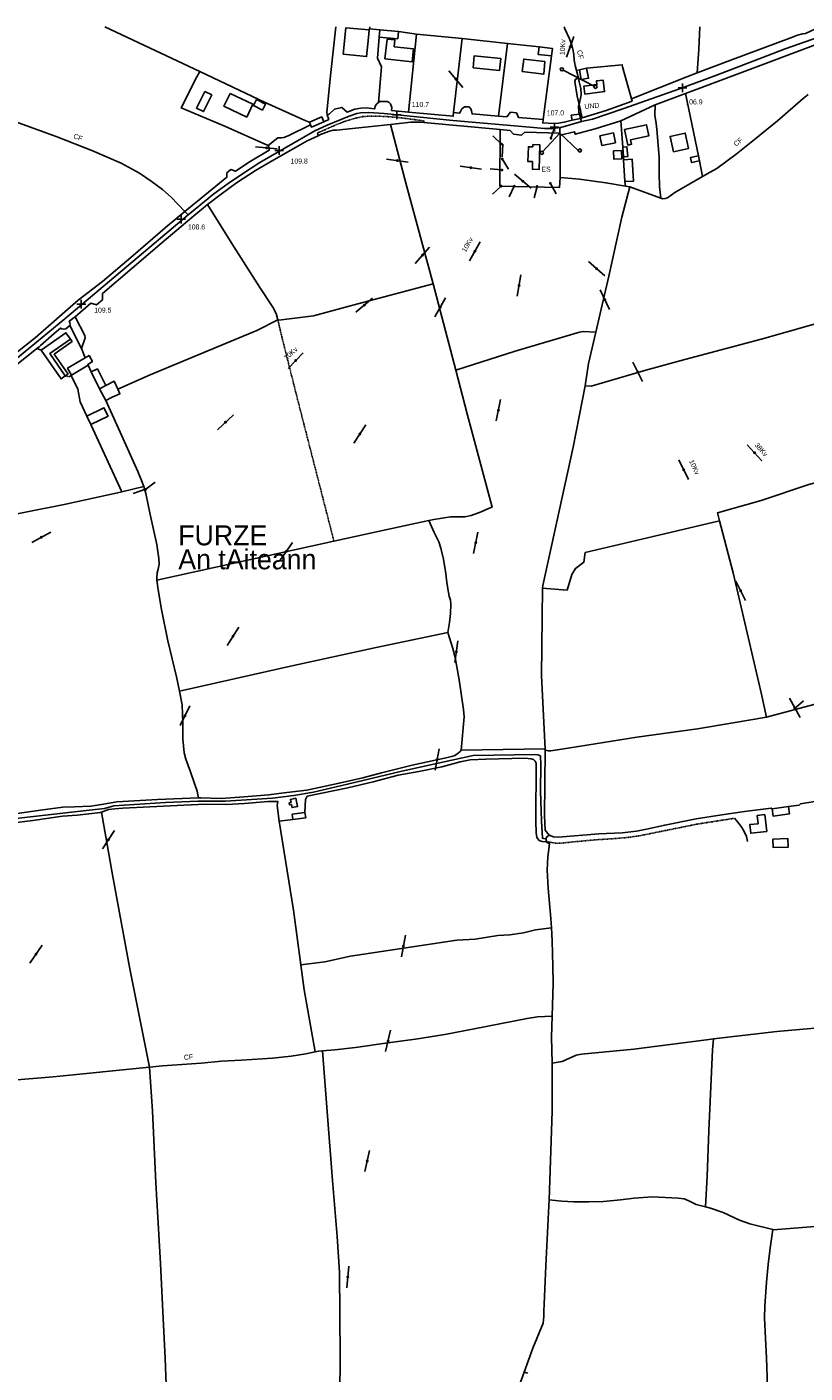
# Model space of a CAD drawing. Header units: metres. Extents: x 611948 to 1225781, y 656699 to 1316021.
# Tile 168 of 169: x 614731 to 615315, y 659032 to 660043. Entities that reach past the tile are written whole.
import ezdxf

# ---------------------------------------------------------------- set-up
doc = ezdxf.new("R2010")
doc.units = ezdxf.units.M
doc.linetypes.add('4696-B$0$PECK', pattern=[0.2, 0.1, -0.1])
for name, color, linetype in [('4696-B$0$BDY_SYM', 253, 'Continuous'), ('4696-B$0$BLD_INN_W', 253, 'Continuous'), ('4696-B$0$BLD_OTL_P', 253, 'Continuous'), ('4696-B$0$BLD_OTL_S', 253, 'Continuous'), ('4696-B$0$GEN_LIN_D', 253, 'Continuous'), ('4696-B$0$GEN_PCK_D', 253, '4696-B$0$PECK'), ('4696-B$0$HT_CTRL', 253, 'Continuous'), ('4696-B$0$POLE_SYMB', 253, 'Continuous'), ('4696-B$0$ROADS', 253, 'Continuous'), ('4696-B$0$ROADS_CTR', 253, 'Continuous'), ('4696-B$0$TOWNLAND', 253, 'Continuous')]:
    doc.layers.add(name, color=color, linetype=linetype)
doc.styles.add('4696-B$0$STANDARD', font='txt')

# ---------------------------------------------------------------- blocks, each defined once
blk = doc.blocks.new('4696-B$0$36', base_point=(144.988486, 310.919762))
blk.add_line((140.875383, 310.92339), (149.050238, 310.92339))
at = {"const_width": 0.539928}
blk.add_lwpolyline([(144.673376, 310.923808, 1), (145.213304, 310.923808, 1)], format="xyb", close=True, dxfattribs=at)
blk = doc.blocks.new('4696-B$0$37', base_point=(145.909475, 308.83511))
blk.add_line((145.962562, 308.791096), (150.424369, 308.791096))
at = {"const_width": 0.51646}
blk.add_lwpolyline([(145.704332, 308.791096, 1), (146.220792, 308.791096, 1)], format="xyb", close=True, dxfattribs=at)
blk = doc.blocks.new('4696-B$0$30', base_point=(144.876269, 313.485642))
blk.add_line((144.905875, 313.497659), (149.765037, 313.497659))
blk = doc.blocks.new('4696-B$0$44', base_point=(141.365186, 309.573129))
for p, q in [((148.348947, 316.096464), (141.361145, 309.556587)), ((141.361145, 309.556587), (147.90133, 302.797619))]:
    blk.add_line(p, q)
for centre in [(148.337847, 316.685942), (148.36005, 302.427234)]:
    blk.add_circle(centre, 0.589583)
blk = doc.blocks.new('4696-B$0$43', base_point=(147.36021, 308.857352))
blk.add_line((153.849537, 308.848253), (140.769785, 308.848253))
for centre in [(140.180307, 308.837153), (154.439015, 308.859353)]:
    blk.add_circle(centre, 0.589583)
blk = doc.blocks.new('4696-B$0$35', base_point=(150.27109, 306.896499))
for p, q in [((150.27109, 308.539432), (150.27109, 305.253567)), ((151.914023, 306.896499), (148.62816, 306.896499))]:
    blk.add_line(p, q)
blk = doc.blocks.new('4696-B')
at = {"layer": '4696-B$0$BLD_INN_W', "flags": 128}
blk.add_lwpolyline([(614759.627, 659780.729), (614748.015, 659797.506), (614763.474, 659808.449)], dxfattribs=at)
at = {"layer": '4696-B$0$BLD_OTL_P', "flags": 128}
blk.add_lwpolyline([(614761.685, 659782.149), (614751.385, 659797.082), (614764.814, 659806.563)], dxfattribs=at)
at = {"layer": '4696-B$0$BLD_OTL_S', "flags": 128}
for points in [[(614987.299, 660034.786), (614987.886, 660040.762), (614970.141, 660042.116), (614968.287, 660022.514), (614985.849, 660020.584), (614987.299, 660034.786)], [(614995.685, 660040.686), (614995.196, 660035.254)], [(614995.196, 660035.254), (615009.245, 660033.963), (615009.738, 660039.399)], [(615009.738, 660039.399), (614995.685, 660040.686)], [(615001.21, 660033.741), (614999.599, 660018.97), (615020.123, 660016.735), (615021.175, 660026.389), (615006.598, 660027.973), (615007.155, 660033.087), (615001.21, 660033.741)], [(615124.714, 660021.068), (615114.775, 660022.14), (615115.387, 660027.818)], [(615115.387, 660027.818), (615125.327, 660026.746), (615124.714, 660021.068)], [(615065.751, 660012.25), (615085.643, 660010.19), (615086.58, 660019.165), (615066.685, 660021.229), (615065.751, 660012.25)], [(615102.618, 660009.263), (615103.818, 660018.661), (615119.724, 660016.794), (615118.893, 660007.322), (615102.618, 660009.263)], [(615145.607, 660010.685), (615151.007, 660011.757)], [(615151.007, 660011.757), (615152.482, 660004.332), (615147.067, 660003.259), (615145.607, 660010.685)], [(615149.615, 659992.36), (615164.481, 659994.277), (615163.362, 660002.959), (615158.468, 660002.33), (615158.814, 659999.603), (615148.853, 659998.314), (615149.615, 659992.36)], [(614864.414, 659994.475), (614858.092, 659981.928), (614863.32, 659979.294), (614869.648, 659991.837), (614864.414, 659994.475)], [(614883.373, 659992.918), (614900.523, 659984.725), (614895.913, 659975.083), (614878.767, 659983.256), (614883.373, 659992.918)], [(614907.763, 659980.445), (614901.04, 659983.816), (614903.301, 659988.326), (614910.025, 659984.956), (614907.763, 659980.445)], [(614953.835, 659971.473), (614952.187, 659975.285), (614942.919, 659971.265)], [(614942.919, 659971.265), (614943.808, 659969.217)], [(614943.808, 659969.217), (614944.568, 659967.469), (614953.835, 659971.473)], [(615179.417, 659965.766), (615196.006, 659969.406), (615197.82, 659961.11), (615184.037, 659958.089), (615184.764, 659954.778), (615181.955, 659954.163), (615179.417, 659965.766)], [(615160.978, 659961.096), (615171.115, 659963.259), (615172.687, 659955.894), (615162.543, 659953.723), (615160.978, 659961.096)], [(615216.277, 659949.053), (615213.719, 659960.665), (615225.069, 659963.166), (615227.627, 659951.552), (615216.277, 659949.053)], [(615110.427, 659941.72), (615110.307, 659935.977), (615115.487, 659935.878), (615115.858, 659954.363), (615110.694, 659954.47), (615110.661, 659952.915), (615107.303, 659952.896), (615107.035, 659941.687), (615110.427, 659941.72)], [(615171.114, 659949.698), (615177.145, 659950.024), (615177.464, 659943.892), (615171.429, 659943.563), (615171.114, 659949.698)], [(615178.823, 659945.298), (615181.945, 659945.548), (615181.368, 659952.846), (615178.258, 659952.601)], [(615178.258, 659952.601), (615178.823, 659945.298)], [(615235.737, 659942.161), (615229.858, 659940.96), (615229.058, 659944.878), (615234.936, 659946.079)], [(615234.936, 659946.079), (615235.737, 659942.161)], [(615179.816, 659926.65), (615186.289, 659927.025), (615185.317, 659943.521), (615178.845, 659943.13)], [(615178.845, 659943.13), (615179.816, 659926.65)], [(614741.564, 659800.067), (614760.119, 659813.151), (614763.474, 659808.449)], [(614763.474, 659808.449), (614764.814, 659806.563)], [(614741.564, 659800.067), (614756.425, 659778.521), (614759.627, 659780.729)], [(614764.354, 659781.387), (614761.302, 659786.597), (614774.67, 659794.407)], [(614774.67, 659794.407), (614777.435, 659796.022), (614780.048, 659791.546), (614776.468, 659789.45), (614776.901, 659788.71)], [(614776.901, 659788.71), (614764.354, 659781.387)], [(614759.627, 659780.729), (614761.685, 659782.149)], [(614775.706, 659750.402), (614788.587, 659756.811), (614791.701, 659750.572), (614778.817, 659744.152)], [(614778.817, 659744.152), (614775.706, 659750.402)], [(614929.161, 659460.351), (614927.689, 659460.063), (614927.985, 659458.592), (614929.457, 659458.88), (614929.926, 659456.553), (614934.003, 659457.374), (614932.76, 659463.548), (614928.683, 659462.727), (614929.161, 659460.351)], [(615284.872, 659451.347), (615286.255, 659438.632), (615274.283, 659437.324), (615273.583, 659443.742), (615279.819, 659444.419), (615279.138, 659450.727), (615284.872, 659451.347)], [(615302.724, 659457.443), (615303.495, 659451.875), (615291.009, 659450.128), (615290.467, 659455.737)], [(615290.467, 659455.737), (615302.724, 659457.443)], [(615290.968, 659432.892), (615302.193, 659433.298), (615302.419, 659426.883), (615291.188, 659426.475), (615290.968, 659432.892)]]:
    blk.add_lwpolyline(points, dxfattribs=at)
at = {"layer": '4696-B$0$GEN_LIN_D', "flags": 128}
for points in [[(614860.613, 660009.405), (614789.364, 660042.852)], [(614956.256, 659976.718), (614955.925, 659978.861), (614958.884, 660008.601), (614962.696, 660042.851)], [(614995.685, 660040.686), (614988.143, 660041.447), (614988.254, 660042.851)], [(615023.417, 660037.371), (615009.738, 660039.399)], [(615017.208, 659978.875), (615023.417, 660037.371)], [(615023.417, 660037.371), (615057.576, 660034.054)], [(615134.087, 660042.851), (615134.703, 660041.345), (615138.261, 660033.783), (615140.073, 660029.256), (615140.827, 660026.177), (615141.493, 660022.224), (615141.804, 660017.883), (615142.288, 660015.291), (615142.351, 660013.8), (615143.367, 660010.182)], [(615358.066, 660042.85), (615317.289, 660027.361), (615274.058, 660011.204), (615242.104, 659999.013), (615225.379, 659992.845)], [(615233.953, 660008.272), (615258.569, 660017.664), (615305.722, 660035.232), (615309.514, 660036.763), (615313.208, 660037.667), (615315.314, 660037.881), (615326.16, 660042.85)], [(615236.079, 660042.85), (615235.259, 660026.022), (615233.953, 660008.272)], [(614995.196, 660035.254), (614993.984, 660019.289), (614996.992, 660012.948), (614994.714, 659986.048)], [(615051.171, 659978.487), (615057.576, 660034.054)], [(615057.576, 660034.054), (615091.622, 660030.382)], [(615084.795, 659975.916), (615091.622, 660030.382)], [(615091.622, 660030.382), (615115.387, 660027.818)], [(615124.714, 660021.068), (615118.462, 659973.3)], [(614911.892, 659953.739), (614910.11, 659954.658), (614879.925, 659968.05), (614846.726, 659982.06), (614858.417, 660005.454), (614860.613, 660009.405)], [(614860.613, 660009.405), (614909.579, 659986.088), (614940.21, 659972.369), (614942.919, 659971.265)], [(615145.607, 660010.685), (615143.367, 660010.182)], [(615143.367, 660010.182), (615144.99, 660004.457)], [(615184.647, 659988.872), (615178.051, 660012.948), (615177.77, 660014.394), (615151.007, 660011.757)], [(615184.647, 659988.872), (615226.248, 660005.333), (615233.953, 660008.272)], [(615144.99, 660004.457), (615142.786, 660003.616), (615142.116, 660001.846), (615143.954, 659990.85), (615145.353, 659984.579)], [(614849.336, 659904.338), (614839.052, 659914.973), (614832.587, 659920.668), (614824.104, 659927.025), (614815.263, 659932.993), (614801.629, 659940.497), (614779.442, 659950.125), (614752.873, 659960.437), (614704.849, 659977.794), (614667.844, 659991.265)], [(614994.714, 659986.048), (614995.768, 659986.743), (614997.626, 659986.946), (615001.362, 659986.857), (615002.766, 659986.047), (615003.802, 659985.096), (615004.793, 659982.276), (615004.64, 659980.03), (615017.208, 659978.875)], [(615147.602, 659974.479), (615165.769, 659980.073), (615185.127, 659987.122), (615184.647, 659988.872)], [(615225.379, 659992.845), (615202.415, 659984.376)], [(615234.936, 659946.079), (615225.379, 659992.845)], [(615238.106, 659930.572), (615243.891, 659933.891), (615248.882, 659936.469), (615263.351, 659947.289), (615277.193, 659958.208), (615294.256, 659972.376), (615313.578, 659989.003), (615317.431, 659992.184)], [(614956.256, 659976.718), (614957.412, 659973.202), (614953.835, 659971.473)], [(614956.256, 659976.718), (614957.725, 659977.279), (614961.789, 659981.185), (614967.211, 659982.412), (614971.226, 659978.726), (614976.972, 659981.087), (614981.422, 659981.775), (614985.765, 659982.086), (614991.898, 659981.228), (614992.656, 659983.873), (614993.477, 659985.028), (614994.714, 659986.048)], [(615017.208, 659978.875), (615050.859, 659975.784), (615051.171, 659978.487)], [(615084.795, 659975.916), (615065.065, 659977.561), (615064.721, 659979.786), (615064.032, 659981.373), (615062.845, 659982.941), (615059.238, 659982.911), (615057.444, 659981.216), (615056.276, 659979.425), (615055.713, 659978.032), (615051.171, 659978.487)], [(615084.795, 659975.916), (615091.044, 659975.43), (615093.891, 659978.718), (615098.377, 659978.369), (615100.015, 659974.733), (615118.462, 659973.3)], [(615145.588, 659977.217), (615139.537, 659976.649), (615140.298, 659972.71)], [(615145.353, 659984.579), (615146.398, 659980.254), (615146.848, 659977.335)], [(615146.848, 659977.335), (615145.588, 659977.217)], [(615146.848, 659977.335), (615147.602, 659974.479)], [(615202.415, 659984.376), (615202.377, 659976.536), (615203.388, 659970.358), (615203.708, 659965.768), (615204.331, 659959.947), (615205.476, 659944.816), (615205.499, 659932.623), (615205.784, 659923.055), (615206.791, 659914.366)], [(614911.892, 659953.739), (614919.228, 659959.652), (614920.481, 659959.457), (614921.971, 659959.52), (614923.829, 659959.724), (614926.886, 659960.974), (614943.808, 659969.217)], [(615003.692, 659969.657), (614963.213, 659965.319), (614960.729, 659965.212), (614957.165, 659964.189), (614951.288, 659961.947), (614949.583, 659961.183)], [(615028.876, 659971.034), (615026.417, 659971.255), (615019.072, 659971.315), (615003.692, 659969.657)], [(615035.896, 659849.803), (615015.884, 659923.731), (615003.692, 659969.657)], [(615028.876, 659971.034), (615086.194, 659965.867)], [(615118.462, 659973.3), (615118.137, 659970.821), (615126.495, 659970.307), (615129.843, 659970.575), (615134.293, 659971.262), (615140.298, 659972.71)], [(615176.682, 659972.203), (615157.4, 659966.277), (615142.515, 659962.281), (615142.063, 659964.129), (615131.219, 659961.674)], [(615140.298, 659972.71), (615146.456, 659974.194)], [(615146.456, 659974.194), (615147.602, 659974.479)], [(615178.258, 659952.601), (615176.682, 659972.203)], [(614949.583, 659961.183), (614941.154, 659957.408), (614929.011, 659950.419), (614916.133, 659943.149), (614902.422, 659934.974), (614888.138, 659925.653), (614876.555, 659917.195), (614866.445, 659909.401)], [(615086.194, 659965.867), (615085.774, 659923.295), (615130.613, 659922.225), (615131.087, 659929.816)], [(615086.194, 659965.867), (615093.747, 659965.05), (615096.228, 659962.294), (615102.233, 659961.556), (615104.751, 659963.778), (615130.907, 659963.154)], [(615130.907, 659963.154), (615131.219, 659961.674)], [(615131.219, 659961.674), (615131.087, 659929.816)], [(614849.336, 659904.338), (614867.101, 659918.728), (614880.803, 659930.013), (614880.914, 659933.253), (614883.918, 659935.746), (614887.33, 659934.523), (614898.47, 659941.719), (614912.785, 659950.294), (614912.721, 659951.783), (614911.892, 659953.739)], [(615178.823, 659945.298), (615178.845, 659943.13)], [(615235.737, 659942.161), (615238.106, 659930.572)], [(615131.087, 659929.816), (615145.699, 659928.574), (615165.599, 659925.816), (615180.187, 659923.337)], [(615179.816, 659926.65), (615180.187, 659923.337)], [(615206.791, 659914.366), (615208.292, 659913.83), (615210.031, 659913.905), (615211.748, 659914.475), (615217.173, 659918.565), (615238.106, 659930.572)], [(615183.403, 659922.742), (615177.404, 659900.089), (615167.609, 659855.623), (615157.855, 659813.495)], [(615180.187, 659923.337), (615183.403, 659922.742)], [(615183.403, 659922.742), (615206.791, 659914.366)], [(614866.445, 659909.401), (614854.651, 659899.835), (614832.207, 659880.585), (614787.538, 659842.605), (614787.439, 659837.871), (614782.971, 659834.107), (614778.842, 659835.291), (614767.03, 659825.135)], [(614919.22, 659822.793), (614918.014, 659827.718), (614915.577, 659832.342), (614905.739, 659847.102), (614884.66, 659880.294), (614866.445, 659909.401)], [(614631.731, 659736.445), (614651.796, 659748.145), (614676.419, 659763.009), (614694.896, 659776.116), (614704.901, 659783.637), (614716.442, 659793.088), (614736.897, 659809.392), (614769.414, 659837.533), (614787.471, 659851.742), (614808.727, 659869.698), (614836.326, 659893.522), (614849.336, 659904.338)], [(615035.896, 659849.803), (614979.296, 659834.941), (614946.092, 659825.808), (614920.007, 659822.58), (614919.22, 659822.793)], [(615052.872, 659785.189), (615035.896, 659849.803)], [(614762.601, 659821.753), (614767.03, 659825.135)], [(614767.03, 659825.135), (614774.205, 659811.165), (614774.528, 659809.438), (614771.769, 659801.231)], [(614751.355, 659812.642), (614756.105, 659816.713), (614756.932, 659816.142), (614758.556, 659815.788), (614759.909, 659816.02), (614763.009, 659818.685)], [(614763.009, 659818.685), (614763.189, 659819.645), (614763.11, 659820.702), (614762.601, 659821.753)], [(614771.769, 659801.231), (614763.009, 659818.685)], [(614919.22, 659822.793), (614903.382, 659814.9), (614860.592, 659797.144), (614823.431, 659781.621), (614799.076, 659770.926)], [(615149.963, 659773.426), (615154.456, 659773.12), (615195.503, 659785.078), (615224.894, 659793.178), (615283.213, 659808.61), (615336.811, 659823.842)], [(614739.918, 659802.657), (614740.961, 659803.688), (614751.355, 659812.642)], [(615052.872, 659785.189), (615097.43, 659799.412), (615145.596, 659813.664), (615148.814, 659814.05), (615157.855, 659813.495)], [(615157.855, 659813.495), (615152.495, 659790.028), (615149.963, 659773.426)], [(614738.352, 659801.394), (614724.22, 659789.991), (614717.975, 659784.747), (614718.543, 659780.168), (614715.648, 659778.054), (614711.113, 659779.352), (614703.776, 659773.44), (614686.736, 659761.638), (614655.65, 659740.774), (614635.802, 659727.733), (614614.852, 659714.27), (614605.084, 659707.01), (614597.131, 659700.946), (614588.119, 659693.469), (614581.397, 659687.706), (614578.198, 659683.962), (614575.442, 659681.479), (614571.692, 659678.955), (614559.398, 659672.581), (614525.334, 659654.452), (614521.585, 659651.928), (614517.997, 659648.54)], [(614739.918, 659802.657), (614738.352, 659801.394)], [(614738.352, 659801.394), (614741.564, 659800.067)], [(614771.769, 659801.231), (614774.67, 659794.407)], [(614778.971, 659783.738), (614776.901, 659788.71)], [(614778.971, 659783.738), (614783.725, 659786.057), (614790.079, 659773.531)], [(615032.544, 659672.067), (615036.435, 659672.896), (615048.791, 659674.918), (615053.521, 659674.871), (615059.612, 659675.007), (615064.3, 659675.954), (615071.775, 659678.638), (615077.263, 659681.237), (615080.083, 659682.228), (615061.408, 659752.352), (615052.872, 659785.189)], [(614763.938, 659781.043), (614762.375, 659780.131)], [(614763.938, 659781.043), (614764.354, 659781.387)], [(614775.706, 659750.402), (614770.732, 659761.273), (614769.142, 659770.704), (614763.938, 659781.043)], [(614785.237, 659771.066), (614778.971, 659783.738)], [(614799.076, 659770.926), (614796.44, 659776.771), (614790.079, 659773.531)], [(614790.079, 659773.531), (614785.237, 659771.066)], [(614785.237, 659771.066), (614789.972, 659762.185)], [(614789.972, 659762.185), (614794.915, 659764.768), (614800.679, 659767.395), (614799.076, 659770.926)], [(615149.963, 659773.426), (615140.99, 659727.323), (615118.062, 659623.319), (615118.034, 659621.364)], [(614789.972, 659762.185), (614803.018, 659733.502), (614814.016, 659709.087), (614816.797, 659702.239), (614818.477, 659697.581)], [(614802.117, 659693.66), (614778.817, 659744.152)], [(615351.361, 659706.107), (615327.037, 659701.708), (615317.812, 659699.199), (615281.992, 659687.216), (615249.414, 659677.985), (615250.921, 659671.828)], [(614633.949, 659656.97), (614669.7, 659664.719), (614705.528, 659673.591), (614758.703, 659684.201), (614798.894, 659692.887), (614802.117, 659693.66)], [(614802.117, 659693.66), (614818.477, 659697.581)], [(614818.477, 659697.581), (614820.19, 659692.428), (614823.353, 659676.637), (614828.423, 659654.084), (614829.744, 659643.565), (614830.044, 659639.47), (614829.458, 659635.713), (614828.71, 659632.82), (614828.243, 659629.191), (614828.478, 659627.303)], [(614961.321, 659656.736), (615001.418, 659665.427), (615032.544, 659672.067)], [(615032.544, 659672.067), (615036.663, 659663.036), (615040.07, 659656.089), (615041.644, 659651.303), (615043.613, 659643.051), (615045.312, 659632.423), (615045.892, 659627.595), (615046.924, 659620.921), (615047.913, 659615.239), (615048.904, 659612.42), (615049.161, 659609.32), (615048.962, 659602.344), (615048.136, 659595.465), (615046.835, 659588.068)], [(615250.921, 659671.828), (615200.9, 659660.234), (615149.906, 659648.1), (615148.973, 659640.843), (615142.824, 659636.226), (615139.915, 659631.498), (615136.43, 659619.902), (615118.034, 659621.364)], [(615250.921, 659671.828), (615261.044, 659632.942), (615282.199, 659542.643), (615286.213, 659524.399)], [(614828.478, 659627.303), (614912.545, 659645.827), (614961.321, 659656.736)], [(614828.478, 659627.303), (614829.381, 659620.033), (614831.877, 659605.332), (614836.61, 659581.894), (614843.124, 659554.674), (614845.434, 659543.982)], [(615118.034, 659621.364), (615117.105, 659555.466), (615119.941, 659500.694)], [(615046.835, 659588.068), (614992.947, 659576.681), (614928.842, 659562.744), (614845.434, 659543.982)], [(615046.835, 659588.068), (615050.584, 659576.034), (615052.242, 659569.262), (615055.448, 659552.477), (615058.51, 659530.335), (615059.002, 659524.634), (615056.837, 659499.788)], [(615286.213, 659524.399), (615325.456, 659534.91), (615386.832, 659551.594), (615449.968, 659569.698)], [(614845.434, 659543.982), (614847.375, 659533.828), (614847.851, 659519.788), (614847.853, 659508.092), (614848.915, 659497.81), (614850.12, 659492.885), (614853.634, 659483.454), (614856.749, 659474.629), (614858.612, 659468.86), (614859.226, 659466.149), (614859.575, 659463.816)], [(615286.213, 659524.399), (615261.134, 659520.216), (615234.197, 659515.83), (615188.683, 659509.405), (615138.632, 659501.418), (615124.299, 659499.064), (615122.431, 659499.108), (615119.926, 659499.644)], [(614859.575, 659463.816), (614861.34, 659463.885), (614876.546, 659463.29), (614893.912, 659464.53), (614912.132, 659466.18), (614925.87, 659467.887), (614941.099, 659469.658), (614965.142, 659474.792), (614983.007, 659478.915), (614997.028, 659482.749), (615020.057, 659488.337), (615046.564, 659494.073), (615051.479, 659495.528), (615053.542, 659496.736), (615056.071, 659498.71), (615056.837, 659499.788)], [(615120.688, 659430.799), (615117.686, 659431.168), (615115.537, 659431.947), (615113.704, 659434.108), (615113.058, 659437.565), (615112.935, 659446.269), (615113.183, 659489.953), (615112.374, 659491.412), (615111.079, 659492.6), (615109.308, 659493.271), (615104.568, 659493.567), (615075.484, 659492.821), (615063.561, 659492.312), (615056.152, 659491), (615042.25, 659487.295), (615025.108, 659483.701), (615009.555, 659480.796), (614990.847, 659476.014), (614971.76, 659471.341), (614941.29, 659465.187), (614940.036, 659462.52), (614939.588, 659452.9)], [(615056.837, 659499.788), (615119.941, 659500.694)], [(615119.926, 659499.644), (615119.565, 659474.548), (615119.342, 659450.649), (615119.81, 659439.72), (615122.96, 659435.873)], [(615119.941, 659500.694), (615119.926, 659499.644)], [(615403.653, 659477.573), (615382.341, 659472.556), (615342.496, 659464.507), (615311.735, 659459.335), (615310.536, 659458.288), (615302.724, 659457.443)], [(614660.62, 659446.338), (614670.25, 659445.764), (614678.329, 659445.985), (614690.587, 659447.38), (614709.132, 659450.163), (614741.048, 659454.513), (614757.864, 659456.974), (614766.44, 659457.216), (614778.86, 659457.747), (614788.256, 659459.144), (614798.388, 659460.821), (614807.071, 659461.441), (614828.919, 659462.624), (614859.575, 659463.816)], [(614920.321, 659446.306), (614918.669, 659458.055), (614919.287, 659461.068), (614911.695, 659461.117), (614908.878, 659460.815), (614894.244, 659459.692), (614880.711, 659458.989), (614864.782, 659459.055), (614848.636, 659458.365), (614802.942, 659456.163), (614796.872, 659455.53), (614792.033, 659455.2), (614786.724, 659453.173)], [(614786.724, 659453.173), (614786.157, 659452.957), (614768.574, 659450.962), (614757.406, 659450.236), (614735.157, 659446.796), (614711.396, 659443.789), (614679.577, 659440.065), (614674.47, 659440.22), (614667.731, 659440.679), (614660.636, 659440.749), (614660.203, 659439.237), (614655.861, 659438.928)], [(614786.724, 659453.173), (614795.081, 659406.124), (614808.182, 659335.388), (614822.857, 659261.568)], [(614930.48, 659447.571), (614929.923, 659451.51), (614939.588, 659452.9)], [(614939.588, 659452.9), (614940.148, 659448.964), (614930.48, 659447.571)], [(615290.467, 659455.737), (615289.605, 659456.026), (615269.548, 659453.675), (615252.613, 659451.085), (615233.333, 659448.021), (615209.765, 659443.406), (615195.961, 659440.326), (615188.433, 659438.886), (615177.784, 659437.684), (615160.277, 659436.811), (615129.896, 659434.393), (615126.159, 659434.482), (615122.96, 659435.873)], [(614920.321, 659446.306), (614930.48, 659447.571)], [(614936.516, 659338.413), (614930.988, 659379.448), (614920.321, 659446.306)], [(615262.063, 659448.552), (615264.555, 659445.548), (615267.586, 659441.572), (615269.334, 659438.537), (615270.984, 659434.873), (615271.769, 659431.05)], [(615120.705, 659431.313), (615120.688, 659430.799)], [(615120.688, 659430.799), (615123.236, 659429.414), (615121.911, 659419.652), (615121.342, 659409.674), (615122.175, 659396.023), (615124.264, 659373.342), (615124.613, 659366.361)], [(615120.762, 659432.996), (615120.705, 659431.313)], [(615122.96, 659435.873), (615120.798, 659434.038), (615120.762, 659432.996)], [(614936.516, 659338.413), (614954.456, 659340.798), (614973.693, 659344.855), (615053.554, 659356.978), (615067.453, 659357.821), (615084.389, 659360.411), (615093.45, 659360.923), (615103.581, 659362.601), (615112.698, 659364.732), (615124.613, 659366.361)], [(615124.613, 659366.361), (615125.104, 659356.581), (615125.792, 659337.573), (615125.967, 659324.765), (615125.118, 659299.803)], [(614947.228, 659273.136), (614939.012, 659319.817), (614936.516, 659338.413)], [(614952.757, 659273.887), (614962.084, 659274.66), (614977.442, 659276.312), (615001.798, 659279.966), (615022.589, 659282.596), (615044.709, 659286.154), (615066.659, 659290.321), (615106.385, 659298.241), (615114.054, 659299.315), (615125.118, 659299.803)], [(615125.118, 659299.803), (615124.716, 659284.149), (615125.309, 659264.631)], [(615246.213, 659282.881), (615293.756, 659288.503), (615398.742, 659297.764)], [(615125.309, 659264.631), (615132.6, 659265.813), (615143.219, 659270.622), (615147.172, 659271.289), (615186.572, 659275.212), (615241.017, 659282.268), (615246.213, 659282.881)], [(615240.364, 659156.602), (615241.612, 659179.799), (615242.9, 659213.697), (615245.645, 659274.658), (615246.213, 659282.881)], [(614822.857, 659261.568), (614832.578, 659262.53), (614861.728, 659264.647), (614876.848, 659266.039), (614891.871, 659266.806), (614915.199, 659268.301), (614929.315, 659269.899), (614940.31, 659271.738), (614947.228, 659273.136)], [(614947.228, 659273.136), (614949.685, 659273.632), (614952.757, 659273.887)], [(614952.757, 659273.887), (614956.458, 659225.146), (614960.277, 659176.534), (614963.821, 659134.382), (614965.584, 659107.705), (614965.937, 659044.139), (614965.657, 659015.758)], [(614684.831, 659249.248), (614717.21, 659251.502), (614750.431, 659254.415), (614822.857, 659261.568)], [(614835.603, 658993.154), (614835.089, 658999.352), (614836.949, 659002.419), (614835.322, 659023.003), (614834.71, 659043.134), (614832.857, 659077.769), (614831.048, 659114.273), (614827.593, 659174.721), (614825.04, 659228.613), (614822.857, 659261.568)], [(615125.309, 659264.631), (615125.226, 659228.553), (615122.838, 659162.079)], [(615122.838, 659162.079), (615122.669, 659157.396), (615120.357, 659112.504), (615119.105, 659083.584), (615118.939, 659078.724), (615119.001, 659074.372), (615118.349, 659069.242), (615110.689, 659050.5), (615104.15, 659032.475)], [(615240.364, 659156.602), (615233.25, 659158.584), (615227.788, 659161.213), (615224.236, 659162.803), (615219.733, 659163.356), (615200.533, 659164.278), (615186.644, 659163.187), (615176.372, 659161.877), (615163.725, 659160.838), (615152.796, 659160.371), (615141.467, 659160.509), (615132.492, 659160.872), (615122.838, 659162.079)], [(615290.918, 659139.598), (615273.695, 659143.888), (615265.856, 659146.789), (615253.668, 659152.489), (615243.951, 659155.682), (615240.364, 659156.602)], [(615412.763, 659147.717), (615371.809, 659145.22), (615344.626, 659143.685), (615291.176, 659139.534), (615290.918, 659139.598)], [(615290.918, 659139.598), (615288.899, 659125.7), (615287.314, 659113.315), (615286.137, 659100.076), (615284.914, 659082.106), (615284.67, 659073.262), (615285.329, 659057.861), (615286.074, 659043.335), (615286.263, 659036.002), (615286.56, 659029.046), (615286.467, 659019.586), (615285.856, 659010.601), (615285.204, 659005.472), (615282.595, 658998.664)], [(615095.699, 659009.179), (615104.15, 659032.475)], [(615106.943, 659031.828), (615104.15, 659032.475)]]:
    blk.add_lwpolyline(points, dxfattribs=at)
at = {"layer": '4696-B$0$GEN_PCK_D', "flags": 128}
for points in [[(615176.682, 659972.203), (615202.415, 659984.376)], [(614949.583, 659961.183), (614948.745, 659963.053), (614962.054, 659968.972), (614968.784, 659971.624), (614974.801, 659973.498), (614978.614, 659974.532), (614983.42, 659975.609), (614990.872, 659975.928), (615000.591, 659975.596), (615010.71, 659974.66), (615021.844, 659973.269), (615028.981, 659972.206), (615028.876, 659971.034)], [(614961.321, 659656.736), (614934.453, 659761.449), (614922.005, 659810.917), (614919.22, 659822.793)], [(614759.627, 659780.729), (614762.375, 659780.131)], [(615120.705, 659431.313), (615125.737, 659430.035), (615131.223, 659429.771), (615139.15, 659430.608), (615155.632, 659432.183), (615170.643, 659433.198), (615180.936, 659434.012), (615190.214, 659435.278), (615233.883, 659444.113), (615262.063, 659448.552)]]:
    blk.add_lwpolyline(points, dxfattribs=at)
at = {"layer": '4696-B$0$ROADS', "flags": 128}
for points in [[(615358.066, 660042.85), (615317.289, 660027.361), (615274.058, 660011.204), (615242.104, 659999.013), (615225.379, 659992.845)], [(615233.953, 660008.272), (615258.569, 660017.664), (615305.722, 660035.232), (615309.514, 660036.763), (615313.208, 660037.667), (615315.314, 660037.881), (615326.16, 660042.85)], [(615184.647, 659988.872), (615226.248, 660005.333), (615233.953, 660008.272)], [(614994.714, 659986.048), (614995.768, 659986.743), (614997.626, 659986.946), (615001.362, 659986.857), (615002.766, 659986.047), (615003.802, 659985.096), (615004.793, 659982.276), (615004.64, 659980.03), (615017.208, 659978.875)], [(615147.602, 659974.479), (615165.769, 659980.073), (615185.127, 659987.122), (615184.647, 659988.872)], [(615225.379, 659992.845), (615202.415, 659984.376)], [(614956.256, 659976.718), (614957.412, 659973.202), (614953.835, 659971.473)], [(614956.256, 659976.718), (614957.725, 659977.279), (614961.789, 659981.185), (614967.211, 659982.412), (614971.226, 659978.726), (614976.972, 659981.087), (614981.422, 659981.775), (614985.765, 659982.086), (614991.898, 659981.228), (614992.656, 659983.873), (614993.477, 659985.028), (614994.714, 659986.048)], [(615017.208, 659978.875), (615050.859, 659975.784), (615051.171, 659978.487)], [(615084.795, 659975.916), (615065.065, 659977.561), (615064.721, 659979.786), (615064.032, 659981.373), (615062.845, 659982.941), (615059.238, 659982.911), (615057.444, 659981.216), (615056.276, 659979.425), (615055.713, 659978.032), (615051.171, 659978.487)], [(615084.795, 659975.916), (615091.044, 659975.43), (615093.891, 659978.718), (615098.377, 659978.369), (615100.015, 659974.733), (615118.462, 659973.3)], [(615176.682, 659972.203), (615202.415, 659984.376)], [(614911.892, 659953.739), (614919.228, 659959.652), (614920.481, 659959.457), (614921.971, 659959.52), (614923.829, 659959.724), (614926.886, 659960.974), (614943.808, 659969.217)], [(614943.808, 659969.217), (614944.568, 659967.469), (614953.835, 659971.473)], [(615003.692, 659969.657), (614963.213, 659965.319), (614960.729, 659965.212), (614957.165, 659964.189), (614951.288, 659961.947), (614949.583, 659961.183)], [(615028.876, 659971.034), (615026.417, 659971.255), (615019.072, 659971.315), (615003.692, 659969.657)], [(615028.876, 659971.034), (615086.194, 659965.867)], [(615118.462, 659973.3), (615118.137, 659970.821), (615126.495, 659970.307), (615129.843, 659970.575), (615134.293, 659971.262), (615140.298, 659972.71)], [(615176.682, 659972.203), (615157.4, 659966.277), (615142.515, 659962.281), (615142.063, 659964.129), (615131.219, 659961.674)], [(615140.298, 659972.71), (615146.456, 659974.194)], [(615146.456, 659974.194), (615147.602, 659974.479)], [(614949.583, 659961.183), (614941.154, 659957.408), (614929.011, 659950.419), (614916.133, 659943.149), (614902.422, 659934.974), (614888.138, 659925.653), (614876.555, 659917.195), (614866.445, 659909.401)], [(615086.194, 659965.867), (615093.747, 659965.05), (615096.228, 659962.294), (615102.233, 659961.556), (615104.751, 659963.778), (615130.907, 659963.154)], [(615130.907, 659963.154), (615131.219, 659961.674)], [(614849.336, 659904.338), (614867.101, 659918.728), (614880.803, 659930.013), (614880.914, 659933.253), (614883.918, 659935.746), (614887.33, 659934.523), (614898.47, 659941.719), (614912.785, 659950.294), (614912.721, 659951.783), (614911.892, 659953.739)], [(614866.445, 659909.401), (614854.651, 659899.835), (614832.207, 659880.585), (614787.538, 659842.605), (614787.439, 659837.871), (614782.971, 659834.107), (614778.842, 659835.291), (614767.03, 659825.135)], [(614631.731, 659736.445), (614651.796, 659748.145), (614676.419, 659763.009), (614694.896, 659776.116), (614704.901, 659783.637), (614716.442, 659793.088), (614736.897, 659809.392), (614769.414, 659837.533), (614787.471, 659851.742), (614808.727, 659869.698), (614836.326, 659893.522), (614849.336, 659904.338)], [(614762.601, 659821.753), (614767.03, 659825.135)], [(614751.355, 659812.642), (614756.105, 659816.713), (614756.932, 659816.142), (614758.556, 659815.788), (614759.909, 659816.02), (614763.009, 659818.685)], [(614763.009, 659818.685), (614763.189, 659819.645), (614763.11, 659820.702), (614762.601, 659821.753)], [(614739.918, 659802.657), (614740.961, 659803.688), (614751.355, 659812.642)], [(614738.352, 659801.394), (614724.22, 659789.991), (614717.975, 659784.747), (614718.543, 659780.168), (614715.648, 659778.054), (614711.113, 659779.352), (614703.776, 659773.44), (614686.736, 659761.638), (614655.65, 659740.774), (614635.802, 659727.733), (614614.852, 659714.27), (614605.084, 659707.01), (614597.131, 659700.946), (614588.119, 659693.469), (614581.397, 659687.706), (614578.198, 659683.962), (614575.442, 659681.479), (614571.692, 659678.955), (614559.398, 659672.581), (614525.334, 659654.452), (614521.585, 659651.928), (614517.997, 659648.54)], [(614739.918, 659802.657), (614738.352, 659801.394)], [(614859.575, 659463.816), (614861.34, 659463.885), (614876.546, 659463.29), (614893.912, 659464.53), (614912.132, 659466.18), (614925.87, 659467.887), (614941.099, 659469.658), (614965.142, 659474.792), (614983.007, 659478.915), (614997.028, 659482.749), (615020.057, 659488.337), (615046.564, 659494.073), (615051.479, 659495.528), (615053.542, 659496.736), (615056.071, 659498.71), (615056.837, 659499.788)], [(615120.688, 659430.799), (615117.686, 659431.168), (615115.537, 659431.947), (615113.704, 659434.108), (615113.058, 659437.565), (615112.935, 659446.269), (615113.183, 659489.953), (615112.374, 659491.412), (615111.079, 659492.6), (615109.308, 659493.271), (615104.568, 659493.567), (615075.484, 659492.821), (615063.561, 659492.312), (615056.152, 659491), (615042.25, 659487.295), (615025.108, 659483.701), (615009.555, 659480.796), (614990.847, 659476.014), (614971.76, 659471.341), (614941.29, 659465.187), (614940.036, 659462.52), (614939.588, 659452.9)], [(615056.837, 659499.788), (615119.941, 659500.694)], [(615119.926, 659499.644), (615119.565, 659474.548), (615119.342, 659450.649), (615119.81, 659439.72), (615122.96, 659435.873)], [(615119.941, 659500.694), (615119.926, 659499.644)], [(614660.62, 659446.338), (614670.25, 659445.764), (614678.329, 659445.985), (614690.587, 659447.38), (614709.132, 659450.163), (614741.048, 659454.513), (614757.864, 659456.974), (614766.44, 659457.216), (614778.86, 659457.747), (614788.256, 659459.144), (614798.388, 659460.821), (614807.071, 659461.441), (614828.919, 659462.624), (614859.575, 659463.816)], [(614920.321, 659446.306), (614918.669, 659458.055), (614919.287, 659461.068), (614911.695, 659461.117), (614908.878, 659460.815), (614894.244, 659459.692), (614880.711, 659458.989), (614864.782, 659459.055), (614848.636, 659458.365), (614802.942, 659456.163), (614796.872, 659455.53), (614792.033, 659455.2), (614786.724, 659453.173)], [(614786.724, 659453.173), (614786.157, 659452.957), (614768.574, 659450.962), (614757.406, 659450.236), (614735.157, 659446.796), (614711.396, 659443.789), (614679.577, 659440.065), (614674.47, 659440.22), (614667.731, 659440.679), (614660.636, 659440.749), (614660.203, 659439.237), (614655.861, 659438.928)], [(614930.48, 659447.571), (614929.923, 659451.51), (614939.588, 659452.9)], [(614920.321, 659446.306), (614930.48, 659447.571)], [(615120.705, 659431.313), (615120.688, 659430.799)], [(615120.762, 659432.996), (615120.705, 659431.313)], [(615122.96, 659435.873), (615120.798, 659434.038), (615120.762, 659432.996)]]:
    blk.add_lwpolyline(points, dxfattribs=at)
at = {"layer": '4696-B$0$ROADS_CTR', "flags": 128}
for points in [[(615147.153, 659971.763), (615155.521, 659973.451), (615178.219, 659981.279), (615221.544, 659996.494), (615249.36, 660006.842), (615300.039, 660026.39), (615325.069, 660035.037), (615339.277, 660042.85)], [(614851.777, 659901.648), (614857.062, 659906.11), (614871.132, 659917.537), (614882.002, 659925.218), (614892.764, 659932.522), (614905.589, 659941.033), (614946.882, 659964.696), (614956.281, 659968.955), (614972.787, 659975.758), (614978.426, 659977.74), (614981.386, 659978.364), (614987.347, 659978.619), (614998.957, 659977.747), (615050.693, 659972.492), (615108.51, 659967.623), (615119.503, 659966.599), (615126.221, 659966.637), (615131.012, 659967.28)], [(615131.012, 659967.28), (615131.664, 659967.368), (615147.153, 659971.763)], [(614518.204, 659653.974), (614529.609, 659662.603), (614562.861, 659678.383), (614570.27, 659682.194), (614575.342, 659686.27), (614586.895, 659697.207), (614599.24, 659708.452), (614609.841, 659716.62), (614636.895, 659732.832), (614666.652, 659752.767), (614690.379, 659768.215), (614720.959, 659792.168), (614759.31, 659823.544), (614851.777, 659901.648)], [(614713.785, 659447.272), (614777.571, 659454.555), (614789.027, 659456.001), (614796.131, 659458), (614834.753, 659460.439), (614859.065, 659461.272), (614879.827, 659461.279), (614915.237, 659463.578), (614931.288, 659465.633), (614946.004, 659468.179), (614971.638, 659474.074), (615012.238, 659483.807), (615049.923, 659492.18), (615065.831, 659495.576), (615112.056, 659496.365), (615114.408, 659496.164), (615116.308, 659495.314), (615116.558, 659488.965), (615116.306, 659469.119), (615117.205, 659446.275), (615117.804, 659433.528), (615118.855, 659433.227), (615120.762, 659432.996)]]:
    blk.add_lwpolyline(points, dxfattribs=at)
at = {"layer": '4696-B$0$TOWNLAND', "flags": 128}
for points in [[(615134.087, 660042.851), (615134.703, 660041.345), (615138.261, 660033.783), (615140.073, 660029.256), (615140.827, 660026.177), (615141.493, 660022.224), (615141.804, 660017.883), (615142.288, 660015.291), (615142.351, 660013.8), (615143.367, 660010.182)], [(615143.367, 660010.182), (615144.99, 660004.457)], [(615145.353, 659984.579), (615147.039, 659991.915), (615146.589, 659996.624), (615145.502, 660001.679), (615144.99, 660004.457)], [(614849.336, 659904.338), (614839.052, 659914.973), (614832.587, 659920.668), (614824.104, 659927.025), (614815.263, 659932.993), (614801.629, 659940.497), (614779.442, 659950.125), (614752.873, 659960.437), (614704.849, 659977.794), (614667.844, 659991.265)], [(615238.106, 659930.572), (615243.891, 659933.891), (615248.882, 659936.469), (615263.351, 659947.289), (615277.193, 659958.208), (615294.256, 659972.376), (615313.578, 659989.003), (615317.431, 659992.184)], [(615145.588, 659977.217), (615145.107, 659978.893), (615145.046, 659983.245), (615145.353, 659984.579)], [(615146.456, 659974.194), (615145.588, 659977.217)], [(615131.012, 659967.28), (615130.907, 659963.154)], [(615147.153, 659971.763), (615146.456, 659974.194)], [(615130.907, 659963.154), (615131.219, 659961.674)], [(615131.219, 659961.674), (615131.087, 659929.816)], [(615131.087, 659929.816), (615145.699, 659928.574), (615165.599, 659925.816), (615180.187, 659923.337)], [(615206.791, 659914.366), (615208.292, 659913.83), (615210.031, 659913.905), (615211.748, 659914.475), (615217.173, 659918.565), (615238.106, 659930.572)], [(615180.187, 659923.337), (615183.403, 659922.742)], [(615183.403, 659922.742), (615206.791, 659914.366)], [(614849.336, 659904.338), (614851.777, 659901.648)], [(615351.361, 659706.107), (615327.037, 659701.708), (615317.812, 659699.199), (615281.992, 659687.216), (615249.414, 659677.985), (615250.921, 659671.828)], [(615250.921, 659671.828), (615200.9, 659660.234), (615149.906, 659648.1), (615148.973, 659640.843), (615142.824, 659636.226), (615139.915, 659631.498), (615136.43, 659619.902), (615118.034, 659621.364)], [(615118.034, 659621.364), (615117.105, 659555.466), (615119.941, 659500.694)], [(615119.926, 659499.644), (615119.565, 659474.548), (615119.342, 659450.649), (615119.81, 659439.72), (615122.96, 659435.873)], [(615119.941, 659500.694), (615119.926, 659499.644)], [(615120.705, 659431.313), (615120.688, 659430.799)], [(615120.688, 659430.799), (615123.236, 659429.414), (615121.911, 659419.652), (615121.342, 659409.674), (615122.175, 659396.023), (615124.264, 659373.342), (615124.613, 659366.361)], [(615120.762, 659432.996), (615120.705, 659431.313)], [(615122.96, 659435.873), (615120.798, 659434.038), (615120.762, 659432.996)], [(615124.613, 659366.361), (615125.104, 659356.581), (615125.792, 659337.573), (615125.967, 659324.765), (615125.118, 659299.803)], [(614952.757, 659273.887), (614962.084, 659274.66), (614977.442, 659276.312), (615001.798, 659279.966), (615022.589, 659282.596), (615044.709, 659286.154), (615066.659, 659290.321), (615106.385, 659298.241), (615114.054, 659299.315), (615125.118, 659299.803)], [(615125.118, 659299.803), (615124.716, 659284.149), (615125.309, 659264.631)], [(614822.857, 659261.568), (614832.578, 659262.53), (614861.728, 659264.647), (614876.848, 659266.039), (614891.871, 659266.806), (614915.199, 659268.301), (614929.315, 659269.899), (614940.31, 659271.738), (614947.228, 659273.136)], [(614947.228, 659273.136), (614949.685, 659273.632), (614952.757, 659273.887)], [(614684.831, 659249.248), (614717.21, 659251.502), (614750.431, 659254.415), (614822.857, 659261.568)], [(615125.309, 659264.631), (615125.226, 659228.553), (615122.838, 659162.079)], [(615122.838, 659162.079), (615122.669, 659157.396), (615120.357, 659112.504), (615119.105, 659083.584), (615118.939, 659078.724), (615119.001, 659074.372), (615118.349, 659069.242), (615110.689, 659050.5), (615104.15, 659032.475)], [(615095.699, 659009.179), (615104.15, 659032.475)]]:
    blk.add_lwpolyline(points, dxfattribs=at)
at = {"layer": '4696-B$0$BDY_SYM', "xscale": 2, "yscale": 2}
for name, p, rotation in [('4696-B$0$43', (615144.99, 660004.457), 152.3960000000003), ('4696-B$0$44', (615130.907, 659963.154), 273.3930000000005)]:
    blk.add_blockref(name, p, dxfattribs=dict(at, rotation=rotation))
at = {"layer": '4696-B$0$HT_CTRL', "xscale": 2, "yscale": 2}
for p in [(615223.091, 659997.026), (615008.577, 659976.785), (615126.922, 659967.658), (614920.13, 659950.11), (614846.688, 659898.445), (614771.649, 659834.642)]:
    blk.add_blockref('4696-B$0$35', p, dxfattribs=at)
at = {"layer": '4696-B$0$POLE_SYMB', "xscale": 2, "yscale": 2}
for name, p, rotation in [('4696-B$0$36', (615138.766, 660027.934), 70.76000000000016), ('4696-B$0$36', (615052.867, 660003.711), 130.6150000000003), ('4696-B$0$37', (615124.102, 659959.153), 69.94900000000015), ('4696-B$0$37', (615087.181, 659954.763), 136.3830000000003), ('4696-B$0$36', (614910.634, 659952.006), 174.9890000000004), ('4696-B$0$30', (615087.731, 659945.115), 86.94800000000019), ('4696-B$0$36', (615008.838, 659942.485), 172.2960000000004), ('4696-B$0$36', (615064.067, 659937.123), 172.5410000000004), ('4696-B$0$37', (615087.58, 659935.317), 175.1820000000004), ('4696-B$0$37', (615087.731, 659943.815), 302.1380000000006), ('4696-B$0$36', (615103.138, 659927.016), 139.9820000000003), ('4696-B$0$37', (615123.849, 659925.511), 298.6980000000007), ('4696-B$0$37', (615087.029, 659923.271), 222.8780000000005), ('4696-B$0$37', (615096.834, 659923.318), 245.4780000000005), ('4696-B$0$37', (615113.994, 659923.114), 254.8420000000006), ('4696-B$0$36', (615027.742, 659871.347), 229.1140000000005), ('4696-B$0$36', (615067.214, 659874.387), 60.50600000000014), ('4696-B$0$36', (615158.513, 659861.318), 138.3140000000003), ('4696-B$0$36', (615100.38, 659848.735), 80.09800000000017), ('4696-B$0$36', (615164.664, 659838.172), 115.2800000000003), ('4696-B$0$36', (614984.066, 659833.867), 219.6630000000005), ('4696-B$0$36', (615041.146, 659832.353), 61.46800000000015), ('4696-B$0$36', (614932.534, 659792.239), 225.8240000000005), ('4696-B$0$36', (615189.323, 659783.879), 116.7300000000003), ('4696-B$0$36', (615084.864, 659755.06), 78.48100000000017), ('4696-B$0$36', (614879.801, 659745.912), 223.0840000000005), ('4696-B$0$36', (614980.805, 659737.19), 56.17100000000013), ('4696-B$0$36', (615277.066, 659723.122), 132.6540000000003), ('4696-B$0$36', (615223.885, 659710.338), 115.9170000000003), ('4696-B$0$30', (614819.864, 659695.638), 198.2130000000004), ('4696-B$0$37', (614819.864, 659695.638), 37.09900000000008), ('4696-B$0$36', (614741.518, 659659.565), 208.4440000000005), ('4696-B$0$36', (615067.846, 659655.538), 78.60200000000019), ('4696-B$0$36', (614925.568, 659649.024), 55.21000000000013), ('4696-B$0$36', (615266.701, 659619.448), 116.6610000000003), ('4696-B$0$36', (614885.591, 659585.248), 58.29700000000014), ('4696-B$0$36', (615053.281, 659573.711), 82.09300000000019), ('4696-B$0$36', (614849.566, 659525.621), 64.20700000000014), ('4696-B$0$36', (615307.366, 659531.509), 118.3810000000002), ('4696-B$0$30', (615306.615, 659530.409), 41.0590000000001), ('4696-B$0$36', (615038.766, 659492.633), 79.17800000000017), ('4696-B$0$36', (614792.077, 659432.456), 57.19300000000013), ('4696-B$0$36', (615013.491, 659352.672), 79.65000000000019), ('4696-B$0$36', (614737.69, 659346.489), 55.30400000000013), ('4696-B$0$36', (615002.028, 659281.392), 76.88000000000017), ('4696-B$0$36', (614986.362, 659191.216), 77.79700000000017), ('4696-B$0$36', (614971.746, 659104.14), 84.1430000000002)]:
    blk.add_blockref(name, p, dxfattribs=dict(at, rotation=rotation))
at = {"layer": '4696-B$0$TOWNLAND', "xscale": 2, "yscale": 2}
for name, p, rotation in [('4696-B$0$43', (615144.99, 660004.457), 152.3960000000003), ('4696-B$0$44', (615130.907, 659963.154), 273.3930000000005)]:
    blk.add_blockref(name, p, dxfattribs=dict(at, rotation=rotation))
at = {"layer": '4696-B$0$HT_CTRL', "style": '4696-B$0$STANDARD'}
for s, p in [('110.7', (615019.787, 659982.732)), ('106.9', (615225.169, 659984.673)), ('107.0', (615121.151, 659976.408)), ('109.8', (614928.723, 659940.236)), ('108.6', (614851.681, 659890.766)), ('109.5', (614781.317, 659828.299))]:
    blk.add_text(s, height=3.75, rotation=-0.1, dxfattribs=at).set_placement(p)
at = {"layer": '4696-B$0$POLE_SYMB', "style": '4696-B$0$STANDARD'}
for s, rotation, p in [('10Kv', 85.900018, (615134.413, 660021.586)), ('ES', -0.1, (615117.169, 659934.13)), ('10Kv', 60.400013, (615060.257, 659873.306)), ('10Kv', 42.300009, (614925.785, 659792.331)), ('38Kv', -48.80001, (615276.866, 659728.621)), ('10Kv', -65.300014, (615227.877, 659716.8))]:
    blk.add_text(s, height=3.75, rotation=rotation, dxfattribs=at).set_placement(p)
at = {"layer": '4696-B$0$TOWNLAND', "style": '4696-B$0$STANDARD'}
for s, rotation, p in [('CF', -78.200016, (615143.839, 660025.071)), ('UND', 5.500001, (615149.594, 659981.192)), ('CF', -21.400004, (614765.277, 659959.44)), ('CF', 39.000008, (615263.254, 659952.834)), ('CF', 3.900001, (614848.783, 659267.113))]:
    blk.add_text(s, height=3.75, rotation=rotation, dxfattribs=at).set_placement(p)
for s, p in [('FURZE', (614844.451, 659653.512)), ('An tAiteann', (614844.451, 659635.512))]:
    blk.add_text(s, height=15, dxfattribs=at).set_placement(p)
blk = doc.blocks.new('OS Mapping')
blk.add_blockref('4696-B', (0, 0))

msp = doc.modelspace()

# ---------------------------------------------------------------- block references
msp.add_blockref('OS Mapping', (0, 0))

doc.saveas('drawing.dxf')
